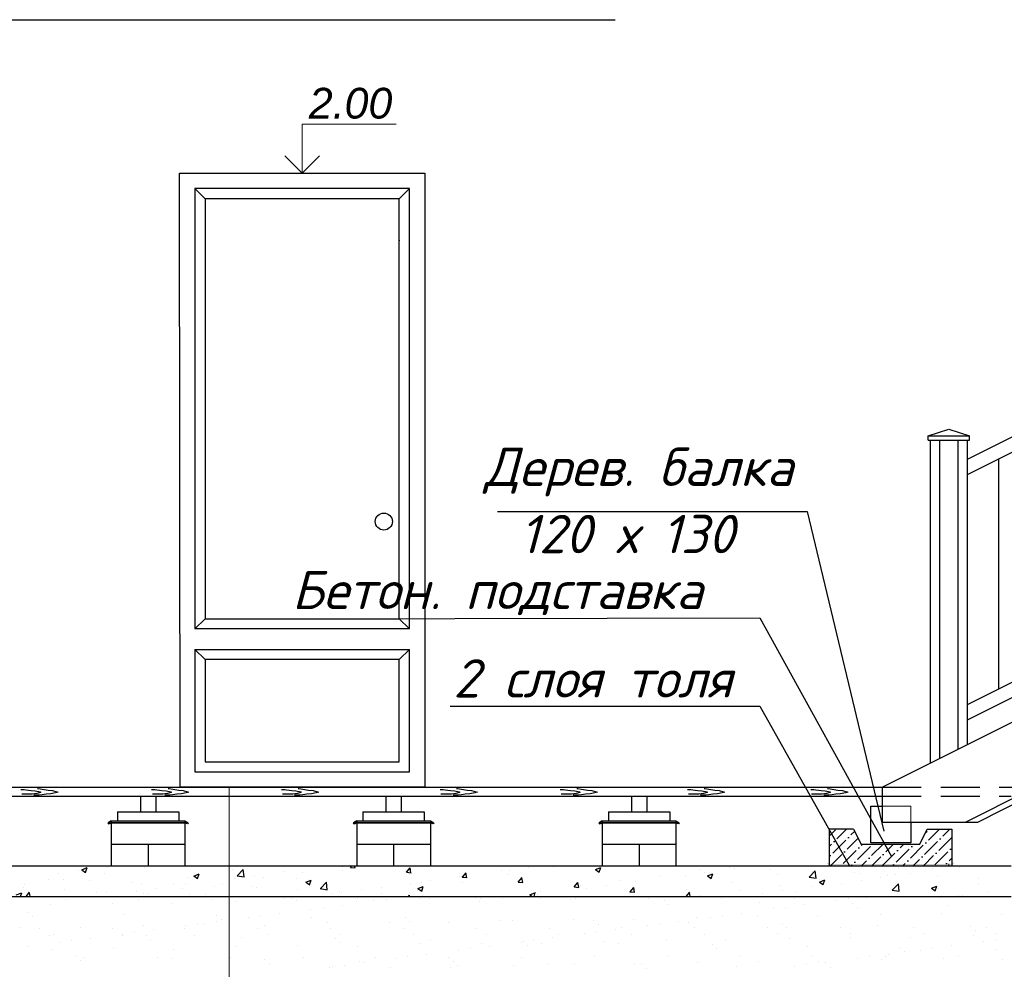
# Model space of a CAD drawing. Header units: millimetres. Extents: x 84778 to 227326, y -44398 to 146312.
# Tile 42 of 67: x 190610 to 197027, y -8789 to -2601. Entities that reach past the tile are written whole.
import ezdxf

# ---------------------------------------------------------------- set-up
doc = ezdxf.new("R2010")
doc.units = ezdxf.units.MM
doc.header["$LTSCALE"] = 10
doc.linetypes.add('ACAD_ISO03W100', pattern=[30, 12, -18])
doc.linetypes.add('DASHED', pattern=[19.05, 12.7, -6.35])
for name, color, linetype, lineweight in [('Основная', 7, 'Continuous', 30), ('основной', 7, 'Continuous', 30), ('пунктирная', 7, 'ACAD_ISO03W100', 20), ('Тонкая', 7, 'Continuous', 25)]:
    doc.layers.add(name, color=color, linetype=linetype, lineweight=lineweight)
for name, color, linetype in [('Пунктир', 7, 'DASHED'), ('Размерная', 7, 'Continuous'), ('Текст', 7, 'Continuous'), ('Штриховка', 7, 'DASHED')]:
    doc.layers.add(name, color=color, linetype=linetype)
doc.styles.add('Isocpeur', font='isocpeui.ttf')
doc.styles.add('STIL 888', font='ARIALI.TTF')

msp = doc.modelspace()

# ---------------------------------------------------------------- hatches: boundary and pattern name
at = {"layer": 'Тонкая', "ltscale": 50}
h = msp.add_hatch(color=256, dxfattribs=at)
h.paths.add_polyline_path([(191207.1, -7822.1), (191207.1, -7834.1), (191687.1, -7834.1), (191703.9, -7842.1), (191708.4, -7834.4), (191687.1, -7822.1)])
h.paths.add_polyline_path([(191207.1, -7834.1), (191207.1, -7822.1), (191185.9, -7834.4), (191190.4, -7842.1)])
h = msp.add_hatch(color=256, dxfattribs=at)
h.paths.add_polyline_path([(192807.1, -7822.1), (192807.1, -7834.1), (193287.1, -7834.1), (193303.9, -7842.1), (193308.4, -7834.4), (193287.1, -7822.1)])
h.paths.add_polyline_path([(192807.1, -7834.1), (192807.1, -7822.1), (192785.9, -7834.4), (192790.4, -7842.1)])
h = msp.add_hatch(color=256, dxfattribs=at)
h.paths.add_polyline_path([(194407.1, -7822.1), (194407.1, -7834.1), (194887.1, -7834.1), (194903.9, -7842.1), (194908.4, -7834.4), (194887.1, -7822.1)])
h.paths.add_polyline_path([(194407.1, -7834.1), (194407.1, -7822.1), (194385.9, -7834.4), (194390.4, -7842.1)])
at = {"layer": 'Тонкая', "ltscale": 1000}
h = msp.add_hatch(dxfattribs=at)
h.set_pattern_fill('ANSI36', color=256, scale=15, style=0)
h.paths.add_polyline_path([(196684.7, -7875.7), (196684.7, -8114.1), (195885.1, -8114.1), (195885.1, -7875.7), (196045.1, -7875.7), (196095.1, -7974.1), (196477.4, -7974.1), (196524.1, -7875.7)])
at = {"layer": 'Тонкая', "ltscale": 50}
h = msp.add_hatch(color=256, dxfattribs=at)
h.paths.add_polyline_path([(196684.7, -8102.7), (196524.1, -8102.7), (195885.1, -8102.6), (195874.5, -8093.4), (195870, -8098.5), (195885.1, -8114.1), (196684.7, -8114.1)])
h.paths.add_polyline_path([(196699.7, -8098.6), (196695.3, -8093.4), (196684.7, -8102.6), (196684.7, -8114.1)])

# ---------------------------------------------------------------- linework, layer by layer
for p, q in [((191656.2, -7603.4), (191651.4, -3601.4)), ((191651.4, -3601.4), (193249.8, -3601.4)), ((193249.8, -3601.4), (193249.8, -7603.4)), ((191751.3, -3701.3), (191751.3, -6571.1)), ((193149.9, -3701.3), (191751.3, -3701.3)), ((191751.3, -3701.3), (191817.9, -3767.9)), ((193083.3, -3767.9), (193149.9, -3701.3)), ((193149.9, -6571.1), (193149.9, -3701.3)), ((191817.9, -3767.9), (191817.9, -6504.5)), ((193083.3, -3767.9), (191817.9, -3767.9)), ((193083.3, -6504.5), (193083.3, -3767.9)), ((191817.9, -6504.5), (191751.3, -6571.1)), ((191817.9, -6504.5), (193083.3, -6504.5)), ((193083.3, -6504.5), (193082.8, -6503.6)), ((193149.9, -6571.1), (193083.3, -6504.5)), ((193149.9, -6571.1), (191751.3, -6571.1)), ((191751.3, -6704.3), (193149.9, -6704.3)), ((191751.3, -6704.3), (191817.9, -6770.9)), ((191751.3, -6704.3), (191751.3, -7503.5)), ((193083.3, -6770.9), (193149.9, -6704.3)), ((193149.9, -7503.5), (193149.9, -6704.3)), ((193083.3, -6770.9), (191817.9, -6770.9)), ((191817.9, -6770.9), (191817.9, -7436.9)), ((193083.3, -7436.9), (193083.3, -6770.9)), ((191817.9, -7436.9), (193083.3, -7436.9)), ((191751.3, -7503.5), (193149.9, -7503.5)), ((193249.8, -7603.4), (191656.2, -7603.4))]:
    msp.add_line(p, q)
msp.add_circle((192983.4, -5871.8), 55.5)
msp.add_point((193083.3, -4040.3))
at = {"layer": 'Основная', "ltscale": 50}
for p, q in [((189451.6, -7601.4), (196231.6, -7601.4)), ((189451.6, -8113.8), (197071.6, -8114.7)), ((189451.6, -8313.8), (197071.6, -8314.7))]:
    msp.add_line(p, q, dxfattribs=at)
at = {"layer": 'основной', "ltscale": 50}
msp.add_line((189451.6, -7661.4), (196231.6, -7661.4), dxfattribs=at)
at = {"layer": 'Пунктир', "linetype": 'DASHED', "ltscale": 2}
for p, q in [((196231.6, -7601.4), (197307.9, -7601.4)), ((196231.6, -7661.4), (197071.6, -7661.4))]:
    msp.add_line(p, q, dxfattribs=at)
at = {"layer": 'пунктирная', "ltscale": 100}
for p, q in [((196231.6, -7725.6), (196417.4, -7725.6)), ((196417.4, -7725.6), (196417.4, -7831.6))]:
    msp.add_line(p, q, dxfattribs=at)
at = {"layer": 'Размерная', "linetype": 'Continuous', "lineweight": 20}
for p, q in [((192450.6, -3281.4), (193064.5, -3281.4)), ((192450.6, -3601.4), (192450.6, -3281.4)), ((192337.4, -3488.3), (192450.6, -3601.4)), ((192563.7, -3488.3), (192450.6, -3601.4))]:
    msp.add_line(p, q, dxfattribs=at)
at = {"layer": 'Текст', "lineweight": 20}
msp.add_line((191975.9, -7603.4), (191975.9, -12653), dxfattribs=at)
at = {"layer": 'Тонкая', "ltscale": 50}
for p, q in [((189451.6, -2601.4), (194491.6, -2601.4)), ((196786.3, -5464.4), (201983.5, -2865.8)), ((196786.3, -5564.4), (201983.5, -2965.8)), ((196786.3, -7064.4), (201983.5, -4465.8)), ((196786.3, -7164.4), (201983.5, -4565.8)), ((196231.6, -7601.4), (201831.6, -4801.4)), ((201911.6, -5235.4), (196773.1, -7831.6)), ((201911.6, -5275.4), (196852.3, -7831.6)), ((196231.6, -7601.4), (196231.6, -7831.6)), ((191397.1, -7662.1), (191397.1, -7762.1)), ((191497.1, -7662.1), (191497.1, -7762.1)), ((192997.1, -7662.1), (192997.1, -7762.1)), ((193097.1, -7662.1), (193097.1, -7762.1)), ((194597.1, -7662.1), (194597.1, -7762.1)), ((194697.1, -7662.1), (194697.1, -7762.1)), ((191247.1, -7762.1), (191647.1, -7762.1)), ((191247.1, -7762.1), (191247.1, -7822.1)), ((191647.1, -7762.1), (191647.1, -7822.1)), ((192847.1, -7762.1), (192847.1, -7822.1)), ((192847.1, -7762.1), (193247.1, -7762.1)), ((193247.1, -7762.1), (193247.1, -7822.1)), ((194447.1, -7762.1), (194847.1, -7762.1)), ((194447.1, -7762.1), (194447.1, -7822.1)), ((194847.1, -7762.1), (194847.1, -7822.1)), ((196158.1, -7965.1), (196158.1, -7725.6)), ((196158.1, -7725.6), (196231.6, -7725.6)), ((191185.9, -7834.4), (191207.1, -7822.1)), ((191207.1, -7822.1), (191185.9, -7834.4)), ((191207.1, -7822.1), (191207.1, -8114.1)), ((191207.1, -7822.1), (191687.1, -7822.1)), ((191207.1, -7822.1), (191687.1, -7822.1)), ((191687.1, -7822.1), (191687.1, -8114.1)), ((191687.1, -7822.1), (191708.4, -7834.4)), ((191687.1, -7822.1), (191708.4, -7834.4)), ((192807.1, -7822.1), (192785.9, -7834.4)), ((192785.9, -7834.4), (192807.1, -7822.1)), ((192807.1, -7822.1), (192807.1, -8114.1)), ((192807.1, -7822.1), (193287.1, -7822.1)), ((192807.1, -7822.1), (193287.1, -7822.1)), ((193287.1, -7822.1), (193287.1, -8114.1)), ((193287.1, -7822.1), (193308.4, -7834.4)), ((193287.1, -7822.1), (193308.4, -7834.4)), ((194385.9, -7834.4), (194407.1, -7822.1)), ((194407.1, -7822.1), (194385.9, -7834.4)), ((194407.1, -7822.1), (194407.1, -8114.1)), ((194407.1, -7822.1), (194887.1, -7822.1)), ((194407.1, -7822.1), (194887.1, -7822.1)), ((194887.1, -7822.1), (194887.1, -8114.1)), ((194887.1, -7822.1), (194908.4, -7834.4)), ((194887.1, -7822.1), (194908.4, -7834.4)), ((191190.4, -7842.1), (191185.9, -7834.4)), ((191185.9, -7834.4), (191190.4, -7842.1)), ((191207.1, -7834.1), (191190.4, -7842.1)), ((191190.4, -7842.1), (191207.1, -7834.1)), ((191207.1, -7834.1), (191687.1, -7834.1)), ((191687.1, -7834.1), (191207.1, -7834.1)), ((191703.9, -7842.1), (191687.1, -7834.1)), ((191703.9, -7842.1), (191687.1, -7834.1)), ((191708.4, -7834.4), (191703.9, -7842.1)), ((191708.4, -7834.4), (191703.9, -7842.1)), ((192785.9, -7834.4), (192790.4, -7842.1)), ((192790.4, -7842.1), (192785.9, -7834.4)), ((192790.4, -7842.1), (192807.1, -7834.1)), ((192807.1, -7834.1), (192790.4, -7842.1)), ((193287.1, -7834.1), (192807.1, -7834.1)), ((192807.1, -7834.1), (193287.1, -7834.1)), ((193303.9, -7842.1), (193287.1, -7834.1)), ((193303.9, -7842.1), (193287.1, -7834.1)), ((193308.4, -7834.4), (193303.9, -7842.1)), ((193308.4, -7834.4), (193303.9, -7842.1)), ((194390.4, -7842.1), (194385.9, -7834.4)), ((194385.9, -7834.4), (194390.4, -7842.1)), ((194407.1, -7834.1), (194390.4, -7842.1)), ((194390.4, -7842.1), (194407.1, -7834.1)), ((194407.1, -7834.1), (194887.1, -7834.1)), ((194887.1, -7834.1), (194407.1, -7834.1)), ((194903.9, -7842.1), (194887.1, -7834.1)), ((194903.9, -7842.1), (194887.1, -7834.1)), ((194908.4, -7834.4), (194903.9, -7842.1)), ((194908.4, -7834.4), (194903.9, -7842.1)), ((196045.1, -7875.7), (195885.1, -7875.7)), ((195885.1, -7875.7), (195885.1, -8114.1)), ((196045.1, -7875.7), (196095.1, -7974.1)), ((196851.6, -7831.6), (196231.6, -7831.6)), ((196417.4, -7831.6), (196417.4, -7965.1)), ((196477.4, -7974.1), (196524.1, -7875.7)), ((196524.1, -7875.7), (196684.7, -7875.7)), ((196684.7, -7875.7), (196684.7, -8114.1)), ((191207.1, -7974.1), (191687.1, -7974.1)), ((191447.1, -7974.1), (191447.1, -8114.1)), ((192807.1, -7974.1), (193287.1, -7974.1)), ((193047.1, -7974.1), (193047.1, -8114.1)), ((194407.1, -7974.1), (194887.1, -7974.1)), ((194647.1, -7974.1), (194647.1, -8114.1)), ((196095.1, -7974.1), (196477.4, -7974.1)), ((196417.4, -7965.1), (196158.1, -7965.1))]:
    msp.add_line(p, q, dxfattribs=at)
at = {"layer": 'Тонкая', "lineweight": -2}
for p, q in [((196531.3, -5313.4), (196666.3, -5269.4)), ((196531.3, -5313.4), (196801.3, -5313.4)), ((196531.3, -5341.4), (196531.3, -5313.4)), ((196666.3, -5269.4), (196801.3, -5313.4)), ((196801.3, -5341.4), (196801.3, -5313.4)), ((196531.3, -5341.4), (196801.3, -5341.4)), ((196546.3, -7444), (196546.3, -5341.4)), ((196606.3, -7414), (196606.3, -5341.4)), ((196726.3, -7354), (196726.3, -5341.4)), ((196786.3, -7324), (196786.3, -5341.4)), ((196992.5, -6961.3), (196992.5, -5461.3))]:
    msp.add_line(p, q, dxfattribs=at)
at = {"layer": 'Тонкая'}
for p, q in [((193725.1, -5805), (195742.4, -5805)), ((192450.6, -6504.5), (195433, -6498.2)), ((193415.6, -7074.6), (195433, -7074.6))]:
    msp.add_line(p, q, dxfattribs=at)
at = {"layer": 'Тонкая', "linetype": 'DASHED', "ltscale": 1000}
for p, q in [((190992.5, -8148.6), (190992.5, -8148.6)), ((191014.7, -8140.4), (191040, -8157.4)), ((191015, -8140.6), (191050.6, -8126.9)), ((191039.9, -8157.4), (191050.2, -8126.7)), ((191184.9, -8123.2), (191184.9, -8123.2)), ((191420.9, -8128.6), (191420.9, -8128.6)), ((191997.5, -8137.7), (191997.5, -8137.7)), ((192027.4, -8179.3), (192067, -8138.1)), ((192072.6, -8186.2), (192067, -8138)), ((192711.8, -8147.5), (192711.8, -8147.5)), ((192716.4, -8120.7), (192716.4, -8120.7)), ((192765.9, -8125.1), (192796.3, -8127.8)), ((192766.4, -8125.2), (192775.7, -8114.2)), ((192795.8, -8128.8), (192793.1, -8114.2)), ((193130.8, -8157.1), (193155.3, -8127.9)), ((193160.1, -8160.6), (193154.3, -8128.8)), ((193655, -8114.3), (193657, -8115.7)), ((193656.9, -8115.6), (193657.4, -8114.3)), ((193752.3, -8147.6), (193752.3, -8147.6)), ((193800, -8144.5), (193800, -8144.5)), ((193927.2, -8127.7), (193927.2, -8127.7)), ((194008.9, -8115.1), (194008.9, -8115.1)), ((194090.8, -8121.9), (194090.8, -8121.9)), ((194361.8, -8139.3), (194387.1, -8156.3)), ((194362.1, -8139.5), (194397.7, -8125.8)), ((194387, -8156.3), (194397.3, -8125.6)), ((195047.9, -8139.8), (195047.9, -8139.8)), ((195234.2, -8125.8), (195234.2, -8125.8)), ((195266.7, -8134.2), (195266.7, -8134.2)), ((195505.4, -8137.2), (195505.4, -8137.2)), ((195755.2, -8189), (195794.7, -8147.7)), ((195776.5, -8148.7), (195776.5, -8148.7)), ((195800.3, -8195.9), (195794.7, -8147.7)), ((195847.4, -8119.9), (195847.4, -8119.9)), ((196340.4, -8134.2), (196340.4, -8134.2)), ((196561.6, -8129.7), (196561.6, -8129.7)), ((196734.7, -8123.7), (196734.7, -8123.7)), ((190796.4, -8202.1), (190796.4, -8202.1)), ((190865.3, -8165.3), (190865.3, -8165.3)), ((190896.2, -8202.4), (190896.2, -8202.4)), ((191067.5, -8213.5), (191067.5, -8213.5)), ((191160, -8164.3), (191160, -8164.3)), ((191701.3, -8188.5), (191701.3, -8188.5)), ((191744.8, -8181.1), (191770, -8198.1)), ((191745.1, -8181.3), (191780.7, -8167.6)), ((191770, -8198.1), (191780.3, -8167.4)), ((192012.5, -8197.1), (192012.5, -8197.1)), ((192027.4, -8179.5), (192072.5, -8186.5)), ((192139.6, -8180.3), (192139.6, -8180.3)), ((192196, -8191.3), (192196, -8191.3)), ((192332, -8155), (192332, -8155)), ((192415.5, -8198.4), (192415.5, -8198.4)), ((192452.6, -8158.8), (192452.6, -8158.8)), ((192475.2, -8222), (192510.7, -8208.3)), ((192500, -8238.7), (192510.3, -8208)), ((193130.3, -8157), (193160.6, -8159.7)), ((193286.8, -8212), (193286.8, -8212)), ((193479.2, -8186.7), (193479.2, -8186.7)), ((193491.5, -8183.4), (193491.5, -8183.4)), ((193494.6, -8188.9), (193525, -8191.5)), ((193495.2, -8189), (193519.7, -8159.8)), ((193524.5, -8192.5), (193518.6, -8160.7)), ((193794.5, -8172.7), (193794.5, -8172.7)), ((193859.6, -8220.8), (193884, -8191.7)), ((193888.9, -8224.4), (193883, -8192.6)), ((194527.4, -8210.4), (194527.4, -8210.4)), ((194784, -8177.9), (194784, -8177.9)), ((194947.2, -8176.2), (194947.2, -8176.2)), ((195074.3, -8159.5), (195074.3, -8159.5)), ((195091.9, -8180), (195117.1, -8197)), ((195092.2, -8180.2), (195127.8, -8166.5)), ((195117.1, -8196.9), (195127.4, -8166.2)), ((195551.1, -8170.7), (195551.1, -8170.7)), ((195755.1, -8189.2), (195800.3, -8196.2)), ((195822.3, -8220.8), (195857.8, -8207.2)), ((195822.9, -8202.5), (195822.9, -8202.5)), ((195847.1, -8237.6), (195857.4, -8206.9)), ((196047.7, -8160.2), (196047.7, -8160.2)), ((196083.8, -8166.7), (196083.8, -8166.7)), ((196094.3, -8208), (196094.3, -8208)), ((196221.5, -8191.2), (196221.5, -8191.2)), ((196265.4, -8180.6), (196265.4, -8180.6)), ((196318.9, -8171.6), (196318.9, -8171.6)), ((196413.9, -8165.9), (196413.9, -8165.9)), ((196590.1, -8183.1), (196590.1, -8183.1)), ((196861.3, -8194.5), (196861.3, -8194.5)), ((190632.3, -8258.8), (190632.3, -8258.8)), ((190639.6, -8234.9), (190639.6, -8234.9)), ((190903.5, -8270.3), (190903.5, -8270.3)), ((191338.7, -8225), (191338.7, -8225)), ((191405, -8239.4), (191405, -8239.4)), ((191499.2, -8264.6), (191499.2, -8264.6)), ((191609.9, -8236.4), (191609.9, -8236.4)), ((191671.3, -8265.2), (191671.3, -8265.2)), ((191691.6, -8239.3), (191691.6, -8239.3)), ((191881.1, -8247.9), (191881.1, -8247.9)), ((191935.1, -8227.1), (191935.1, -8227.1)), ((192119.2, -8249.2), (192119.2, -8249.2)), ((192152.3, -8259.3), (192152.3, -8259.3)), ((192423.4, -8270.8), (192423.4, -8270.8)), ((192474.8, -8221.8), (192500.1, -8238.8)), ((192569.5, -8263.6), (192614.7, -8270.6)), ((192569.6, -8263.4), (192609.1, -8222.2)), ((192614.7, -8270.3), (192609.1, -8222.1)), ((192838.8, -8271), (192838.8, -8271)), ((192971.1, -8254), (192971.1, -8254)), ((193159.6, -8228.8), (193159.6, -8228.8)), ((193202, -8274.5), (193202, -8274.5)), ((193204.9, -8262.5), (193230.2, -8279.5)), ((193205.2, -8262.6), (193240.8, -8249)), ((193227.6, -8221.5), (193227.6, -8221.5)), ((193230.1, -8279.4), (193240.4, -8248.7)), ((193498.3, -8223.6), (193498.3, -8223.6)), ((193859, -8220.8), (193889.4, -8223.4)), ((194223.4, -8252.6), (194253.7, -8255.3)), ((194223.9, -8252.7), (194248.4, -8223.5)), ((194253.2, -8256.3), (194247.4, -8224.4)), ((194266.6, -8246.1), (194266.6, -8246.1)), ((194306.8, -8260.5), (194306.8, -8260.5)), ((194433.9, -8243.8), (194433.9, -8243.8)), ((194588.3, -8284.6), (194612.8, -8255.4)), ((194617.6, -8288.2), (194611.7, -8256.3)), ((194626.3, -8218.5), (194626.3, -8218.5)), ((194958.6, -8272.4), (194958.6, -8272.4)), ((195254.9, -8221.6), (195254.9, -8221.6)), ((195302.5, -8273.1), (195302.5, -8273.1)), ((195559.1, -8240.6), (195559.1, -8240.6)), ((195581.1, -8275.5), (195581.1, -8275.5)), ((195773.5, -8250.2), (195773.5, -8250.2)), ((195821.9, -8220.7), (195847.2, -8237.7)), ((195969.1, -8231.4), (195969.1, -8231.4)), ((196297.3, -8273.1), (196336.9, -8231.8)), ((196297.3, -8273.2), (196342.5, -8280.2)), ((196342.5, -8280), (196336.9, -8231.7)), ((196552, -8261.3), (196577.2, -8278.4)), ((196552.3, -8261.5), (196587.9, -8247.9)), ((196577.2, -8278.3), (196587.5, -8247.6)), ((196598, -8265.2), (196598, -8265.2)), ((196858.9, -8229.5), (196858.9, -8229.5)), ((190588.2, -8304.4), (190623.8, -8290.8)), ((190615.5, -8313.9), (190623.4, -8290.5)), ((190652.5, -8314), (190675.2, -8286.9)), ((190679, -8314), (190674.2, -8287.7)), ((191108.7, -8290.3), (191108.7, -8290.3)), ((191174.6, -8281.7), (191174.6, -8281.7)), ((191372.1, -8281.4), (191372.1, -8281.4)), ((191414.7, -8297.7), (191414.7, -8297.7)), ((191445.8, -8293.2), (191445.8, -8293.2)), ((191717, -8304.7), (191717, -8304.7)), ((191823, -8300.1), (191823, -8300.1)), ((192519.2, -8313.1), (192519.2, -8313.1)), ((192646.4, -8296.4), (192646.4, -8296.4)), ((192694.6, -8282.3), (192694.6, -8282.3)), ((192710.2, -8289.8), (192710.2, -8289.8)), ((192965.8, -8293.7), (192965.8, -8293.7)), ((193143.6, -8314.2), (193151.3, -8306.3)), ((193152.2, -8314.2), (193151.3, -8306.2)), ((193237, -8305.2), (193237, -8305.2)), ((193935, -8303.1), (193951.6, -8314.3)), ((193935.3, -8303.3), (193970.9, -8289.7)), ((193962.1, -8314.3), (193970.5, -8289.4)), ((193985.9, -8302.8), (193985.9, -8302.8)), ((194002.7, -8284.2), (194002.7, -8284.2)), ((194587.7, -8284.5), (194618.1, -8287.2)), ((194954.4, -8314.5), (194977.2, -8287.3)), ((194980.9, -8314.5), (194976.1, -8288.2)), ((195041.7, -8308.9), (195041.7, -8308.9)), ((195453.9, -8292.3), (195453.9, -8292.3)), ((195672.9, -8282.3), (195672.9, -8282.3)), ((196334.2, -8303.3), (196334.2, -8303.3)), ((196728.2, -8307.3), (196728.2, -8307.3)), ((196755.6, -8307.5), (196755.6, -8307.5)), ((196920.6, -8281.9), (196920.6, -8281.9))]:
    msp.add_line(p, q, dxfattribs=at)
at = {"layer": 'Тонкая', "color": 7, "lineweight": 0, "ltscale": 50}
msp.add_line((196665.3, -8102.7), (196665.3, -8114.1), dxfattribs=at)
at = {"layer": 'Тонкая', "linetype": 'Continuous', "ltscale": 1000}
for p, q in [((190910.8, -8333.2), (190910.8, -8333.2)), ((191385.4, -8332.3), (191385.4, -8332.3)), ((191860, -8331.5), (191860, -8331.5)), ((192334.6, -8330.6), (192334.6, -8330.6)), ((192381.5, -8328.2), (192381.5, -8328.2)), ((192809.2, -8329.7), (192809.2, -8329.7)), ((192972.2, -8315.9), (192972.2, -8315.9)), ((192997.9, -8332.9), (192997.9, -8332.9)), ((193121.8, -8316.6), (193121.8, -8316.6)), ((193214, -8330.6), (193214, -8330.6)), ((193283.8, -8328.9), (193283.8, -8328.9)), ((193582, -8321.2), (193582, -8321.2)), ((193612.9, -8325.5), (193612.9, -8325.5)), ((193758.4, -8328), (193758.4, -8328)), ((194002.8, -8327.4), (194002.8, -8327.4)), ((194200.8, -8334.7), (194200.8, -8334.7)), ((194233, -8327.2), (194233, -8327.2)), ((194707.6, -8326.3), (194707.6, -8326.3)), ((194810.6, -8339.9), (194810.6, -8339.9)), ((195182.2, -8325.4), (195182.2, -8325.4)), ((195656.8, -8324.6), (195656.8, -8324.6)), ((195930.7, -8341.4), (195930.7, -8341.4)), ((196010, -8331), (196010, -8331)), ((196131.4, -8323.7), (196131.4, -8323.7)), ((196133.9, -8314.7), (196133.9, -8314.7)), ((196606, -8322.8), (196606, -8322.8)), ((190813.2, -8366.7), (190813.2, -8366.7)), ((191212.2, -8361.6), (191212.2, -8361.6)), ((191602, -8363.5), (191602, -8363.5)), ((192013.6, -8348.6), (192013.6, -8348.6)), ((192412.5, -8343.5), (192412.5, -8343.5)), ((192508.4, -8397.4), (192508.4, -8397.4)), ((192587.7, -8386.9), (192587.7, -8386.9)), ((192711.6, -8370.6), (192711.6, -8370.6)), ((192802.4, -8345.4), (192802.4, -8345.4)), ((192918.6, -8343.4), (192918.6, -8343.4)), ((193610.1, -8346.9), (193610.1, -8346.9)), ((194838.7, -8365.6), (194838.7, -8365.6)), ((195429.5, -8353.4), (195429.5, -8353.4)), ((195520.5, -8395.4), (195520.5, -8395.4)), ((195599.8, -8385), (195599.8, -8385)), ((195723.7, -8368.7), (195723.7, -8368.7)), ((196039.3, -8358.6), (196039.3, -8358.6)), ((196067.4, -8384.4), (196067.4, -8384.4)), ((196658.1, -8372.1), (196658.1, -8372.1)), ((190666.6, -8417.5), (190666.6, -8417.5)), ((190694.7, -8443.3), (190694.7, -8443.3)), ((191285.4, -8431), (191285.4, -8431)), ((191895.2, -8436.2), (191895.2, -8436.2)), ((191923.3, -8462), (191923.3, -8462)), ((192098.2, -8451.4), (192098.2, -8451.4)), ((192177.5, -8440.9), (192177.5, -8440.9)), ((192301.4, -8424.6), (192301.4, -8424.6)), ((192514.1, -8449.7), (192514.1, -8449.7)), ((193123.9, -8454.9), (193123.9, -8454.9)), ((193742.7, -8468.4), (193742.7, -8468.4)), ((193819, -8468.4), (193819, -8468.4)), ((194217.9, -8463.3), (194217.9, -8463.3)), ((194607.8, -8465.2), (194607.8, -8465.2)), ((195019.4, -8450.3), (195019.4, -8450.3)), ((195110.2, -8449.4), (195110.2, -8449.4)), ((195189.6, -8439), (195189.6, -8439)), ((195313.5, -8422.7), (195313.5, -8422.7)), ((195418.3, -8445.2), (195418.3, -8445.2)), ((195808.2, -8447.1), (195808.2, -8447.1)), ((196219.8, -8432.3), (196219.8, -8432.3)), ((196618.7, -8427.2), (196618.7, -8427.2)), ((197008.6, -8429.1), (197008.6, -8429.1)), ((190616.8, -8517.4), (190616.8, -8517.4)), ((190738.3, -8526.5), (190738.3, -8526.5)), ((191006.6, -8519.3), (191006.6, -8519.3)), ((191212.9, -8525.6), (191212.9, -8525.6)), ((191418.2, -8504.5), (191418.2, -8504.5)), ((191480.9, -8532.6), (191480.9, -8532.6)), ((191687.5, -8524.8), (191687.5, -8524.8)), ((191687.9, -8505.4), (191687.9, -8505.4)), ((191767.3, -8495), (191767.3, -8495)), ((191817.1, -8499.4), (191817.1, -8499.4)), ((191891.1, -8478.6), (191891.1, -8478.6)), ((192162.1, -8523.9), (192162.1, -8523.9)), ((192207, -8501.3), (192207, -8501.3)), ((192618.6, -8486.4), (192618.6, -8486.4)), ((192636.7, -8523), (192636.7, -8523)), ((193017.5, -8481.3), (193017.5, -8481.3)), ((193111.3, -8522.2), (193111.3, -8522.2)), ((193152, -8480.7), (193152, -8480.7)), ((193407.4, -8483.2), (193407.4, -8483.2)), ((193585.9, -8521.3), (193585.9, -8521.3)), ((194060.5, -8520.5), (194060.5, -8520.5)), ((194352.5, -8473.7), (194352.5, -8473.7)), ((194380.6, -8499.4), (194380.6, -8499.4)), ((194493, -8530.7), (194493, -8530.7)), ((194535.1, -8519.6), (194535.1, -8519.6)), ((194700, -8503.4), (194700, -8503.4)), ((194779.3, -8493), (194779.3, -8493)), ((194903.2, -8476.7), (194903.2, -8476.7)), ((194971.3, -8487.1), (194971.3, -8487.1)), ((195009.7, -8518.7), (195009.7, -8518.7)), ((195484.2, -8517.9), (195484.2, -8517.9)), ((195581.1, -8492.4), (195581.1, -8492.4)), ((195609.2, -8518.1), (195609.2, -8518.1)), ((195958.8, -8517), (195958.8, -8517)), ((196200, -8505.8), (196200, -8505.8)), ((196433.4, -8516.1), (196433.4, -8516.1)), ((196809.8, -8511.1), (196809.8, -8511.1)), ((196908, -8515.3), (196908, -8515.3)), ((190802.6, -8567.4), (190802.6, -8567.4)), ((190827.3, -8564.8), (190827.3, -8564.8)), ((191070.7, -8586.7), (191070.7, -8586.7)), ((191277.2, -8566.6), (191277.2, -8566.6)), ((191277.7, -8559.4), (191277.7, -8559.4)), ((191357, -8549), (191357, -8549)), ((191437.1, -8570), (191437.1, -8570)), ((191465.2, -8595.7), (191465.2, -8595.7)), ((191751.8, -8565.7), (191751.8, -8565.7)), ((192055.9, -8583.5), (192055.9, -8583.5)), ((192226.3, -8564.8), (192226.3, -8564.8)), ((192665.7, -8588.7), (192665.7, -8588.7)), ((192700.9, -8564), (192700.9, -8564)), ((193175.5, -8563.1), (193175.5, -8563.1)), ((193650.1, -8562.3), (193650.1, -8562.3)), ((194082.8, -8584.7), (194082.8, -8584.7)), ((194124.7, -8561.4), (194124.7, -8561.4)), ((194289.8, -8557.4), (194289.8, -8557.4)), ((194369.1, -8547), (194369.1, -8547)), ((194599.3, -8560.5), (194599.3, -8560.5)), ((195073.9, -8559.7), (195073.9, -8559.7)), ((195548.5, -8558.8), (195548.5, -8558.8)), ((195624.4, -8588.1), (195624.4, -8588.1)), ((196023.1, -8557.9), (196023.1, -8557.9)), ((196023.3, -8583), (196023.3, -8583)), ((196413.2, -8584.9), (196413.2, -8584.9)), ((196497.7, -8557.1), (196497.7, -8557.1)), ((196824.8, -8570.1), (196824.8, -8570.1)), ((196837.9, -8536.8), (196837.9, -8536.8)), ((196972.3, -8556.2), (196972.3, -8556.2)), ((190660.5, -8640.7), (190660.5, -8640.7)), ((190822.8, -8660.3), (190822.8, -8660.3)), ((190867.5, -8613.4), (190867.5, -8613.4)), ((190946.8, -8603), (190946.8, -8603)), ((191221.8, -8655.2), (191221.8, -8655.2)), ((191611.6, -8657.1), (191611.6, -8657.1)), ((192023.2, -8642.3), (192023.2, -8642.3)), ((192422.1, -8637.2), (192422.1, -8637.2)), ((192693.8, -8614.4), (192693.8, -8614.4)), ((192812, -8639.1), (192812, -8639.1)), ((193223.6, -8624.2), (193223.6, -8624.2)), ((193284.6, -8602.2), (193284.6, -8602.2)), ((193548.7, -8655), (193548.7, -8655)), ((193622.5, -8619.1), (193622.5, -8619.1)), ((193672.6, -8638.7), (193672.6, -8638.7)), ((193879.6, -8611.4), (193879.6, -8611.4)), ((193894.4, -8607.4), (193894.4, -8607.4)), ((193922.5, -8633.2), (193922.5, -8633.2)), ((193958.9, -8601), (193958.9, -8601)), ((194012.4, -8621), (194012.4, -8621)), ((194424, -8606.2), (194424, -8606.2)), ((194513.2, -8620.9), (194513.2, -8620.9)), ((194822.9, -8601.1), (194822.9, -8601.1)), ((195123, -8626.1), (195123, -8626.1)), ((195151.1, -8651.9), (195151.1, -8651.9)), ((195212.8, -8603), (195212.8, -8603)), ((195741.8, -8639.6), (195741.8, -8639.6)), ((196351.6, -8644.8), (196351.6, -8644.8)), ((196560.8, -8653), (196560.8, -8653)), ((196684.7, -8636.7), (196684.7, -8636.7)), ((196891.7, -8609.5), (196891.7, -8609.5)), ((196970.5, -8658.3), (196970.5, -8658.3)), ((196971, -8599), (196971, -8599)), ((190979, -8703.7), (190979, -8703.7)), ((191033.9, -8714.8), (191033.9, -8714.8)), ((191508.5, -8714), (191508.5, -8714)), ((191597.8, -8717.2), (191597.8, -8717.2)), ((191983.1, -8713.1), (191983.1, -8713.1)), ((192207.6, -8722.5), (192207.6, -8722.5)), ((192457.7, -8712.2), (192457.7, -8712.2)), ((192932.3, -8711.4), (192932.3, -8711.4)), ((193059.1, -8719.5), (193059.1, -8719.5)), ((193138.4, -8709), (193138.4, -8709)), ((193262.3, -8692.7), (193262.3, -8692.7)), ((193406.9, -8710.5), (193406.9, -8710.5)), ((193469.3, -8665.5), (193469.3, -8665.5)), ((193881.5, -8709.6), (193881.5, -8709.6)), ((194356.1, -8708.8), (194356.1, -8708.8)), ((194830.7, -8707.9), (194830.7, -8707.9)), ((195305.3, -8707.1), (195305.3, -8707.1)), ((195779.9, -8706.2), (195779.9, -8706.2)), ((196071.2, -8717.5), (196071.2, -8717.5)), ((196150.5, -8707.1), (196150.5, -8707.1)), ((196229.4, -8725.9), (196229.4, -8725.9)), ((196254.5, -8705.3), (196254.5, -8705.3)), ((196274.4, -8690.7), (196274.4, -8690.7)), ((196379.7, -8670.6), (196379.7, -8670.6)), ((196481.4, -8663.5), (196481.4, -8663.5)), ((196628.3, -8720.8), (196628.3, -8720.8)), ((196729.1, -8704.5), (196729.1, -8704.5)), ((197018.2, -8722.7), (197018.2, -8722.7)), ((191007.1, -8729.5), (191007.1, -8729.5)), ((192235.7, -8748.2), (192235.7, -8748.2)), ((192628.2, -8780.1), (192628.2, -8780.1)), ((192648.9, -8773.5), (192648.9, -8773.5)), ((192728.2, -8763), (192728.2, -8763)), ((192826.4, -8735.9), (192826.4, -8735.9)), ((192852.1, -8746.7), (192852.1, -8746.7)), ((193027.1, -8775), (193027.1, -8775)), ((193417, -8776.9), (193417, -8776.9)), ((193436.2, -8741.2), (193436.2, -8741.2)), ((193464.3, -8766.9), (193464.3, -8766.9)), ((193828.6, -8762), (193828.6, -8762)), ((194055.1, -8754.6), (194055.1, -8754.6)), ((194227.5, -8756.9), (194227.5, -8756.9)), ((194617.4, -8758.8), (194617.4, -8758.8)), ((194664.9, -8759.9), (194664.9, -8759.9)), ((194693, -8785.6), (194693, -8785.6)), ((195029, -8744), (195029, -8744)), ((195283.7, -8773.4), (195283.7, -8773.4)), ((195427.9, -8738.9), (195427.9, -8738.9)), ((195661, -8771.5), (195661, -8771.5)), ((195740.3, -8761.1), (195740.3, -8761.1)), ((195817.8, -8740.8), (195817.8, -8740.8)), ((195864.2, -8744.7), (195864.2, -8744.7)), ((195893.5, -8778.6), (195893.5, -8778.6))]:
    msp.add_line(p, q, dxfattribs=at)
at = {"layer": 'Тонкая', "ltscale": 1000}
for points in [[(195742.4, -5805), (196242.6, -7888.7)], [(195433, -6498.2), (196292.1, -8053.6)], [(195433, -7074.6), (196017.3, -8114.6)], [(195885.1, -8114.1), (196684.7, -8114.1)]]:
    msp.add_lwpolyline(points, dxfattribs=at)
at = {"layer": 'Штриховка', "linetype": 'Continuous', "ltscale": 1000}
for p, q in [((190618.1, -7617.6), (190623.1, -7617.1)), ((190623.1, -7617.1), (190638.8, -7618)), ((190638.8, -7618), (190651.5, -7619.5)), ((190651.5, -7619.5), (190668.2, -7622)), ((190668.2, -7622), (190684.9, -7623.9)), ((190684.9, -7623.9), (190712, -7626.4)), ((190712, -7626.4), (190745.4, -7633.3)), ((190726.2, -7611.2), (190731.6, -7611.7)), ((190731.6, -7611.7), (190757.1, -7616.1)), ((190745.4, -7633.3), (190744.9, -7636.7)), ((190757.1, -7616.1), (190795, -7621.5)), ((190795, -7621.5), (190823.9, -7624.9)), ((190823.9, -7624.9), (190852.4, -7631.8)), ((190860.3, -7634.2), (190844.1, -7640.1)), ((190852.4, -7631.8), (190860.3, -7634.2)), ((191470.2, -7617.6), (191475.1, -7617.1)), ((191475.1, -7617.1), (191490.9, -7618)), ((191490.9, -7618), (191503.6, -7619.5)), ((191503.6, -7619.5), (191520.3, -7622)), ((191520.3, -7622), (191537, -7623.9)), ((191537, -7623.9), (191564, -7626.4)), ((191564, -7626.4), (191597.4, -7633.3)), ((191578.3, -7611.2), (191583.7, -7611.7)), ((191583.7, -7611.7), (191609.2, -7616.1)), ((191597.4, -7633.3), (191596.9, -7636.7)), ((191609.2, -7616.1), (191647, -7621.5)), ((191647, -7621.5), (191676, -7624.9)), ((191676, -7624.9), (191704.5, -7631.8)), ((191712.4, -7634.2), (191696.2, -7640.1)), ((191704.5, -7631.8), (191712.4, -7634.2)), ((192316.7, -7617.6), (192321.6, -7617.1)), ((192321.6, -7617.1), (192337.3, -7618)), ((192337.3, -7618), (192350.1, -7619.5)), ((192350.1, -7619.5), (192366.8, -7622)), ((192366.8, -7622), (192383.5, -7623.9)), ((192383.5, -7623.9), (192410.5, -7626.4)), ((192410.5, -7626.4), (192443.9, -7633.3)), ((192424.7, -7611.2), (192430.1, -7611.7)), ((192430.1, -7611.7), (192455.7, -7616.1)), ((192443.9, -7633.3), (192443.4, -7636.7)), ((192455.7, -7616.1), (192493.5, -7621.5)), ((192493.5, -7621.5), (192522.5, -7624.9)), ((192522.5, -7624.9), (192551, -7631.8)), ((192558.8, -7634.2), (192542.6, -7640.1)), ((192551, -7631.8), (192558.8, -7634.2)), ((193350, -7617.6), (193354.9, -7617.1)), ((193354.9, -7617.1), (193370.6, -7618)), ((193370.6, -7618), (193383.4, -7619.5)), ((193383.4, -7619.5), (193400.1, -7622)), ((193400.1, -7622), (193416.8, -7623.9)), ((193416.8, -7623.9), (193443.8, -7626.4)), ((193443.8, -7626.4), (193477.2, -7633.3)), ((193458, -7611.2), (193463.4, -7611.7)), ((193463.4, -7611.7), (193489, -7616.1)), ((193477.2, -7633.3), (193476.7, -7636.7)), ((193489, -7616.1), (193526.8, -7621.5)), ((193526.8, -7621.5), (193555.8, -7624.9)), ((193555.8, -7624.9), (193584.2, -7631.8)), ((193592.1, -7634.2), (193575.9, -7640.1)), ((193584.2, -7631.8), (193592.1, -7634.2)), ((194133.4, -7617.6), (194138.4, -7617.1)), ((194138.4, -7617.1), (194154.1, -7618)), ((194154.1, -7618), (194166.8, -7619.5)), ((194166.8, -7619.5), (194183.5, -7622)), ((194183.5, -7622), (194200.2, -7623.9)), ((194200.2, -7623.9), (194227.3, -7626.4)), ((194227.3, -7626.4), (194260.7, -7633.3)), ((194241.5, -7611.2), (194246.9, -7611.7)), ((194246.9, -7611.7), (194272.4, -7616.1)), ((194260.7, -7633.3), (194260.2, -7636.7)), ((194272.4, -7616.1), (194310.3, -7621.5)), ((194310.3, -7621.5), (194339.2, -7624.9)), ((194339.2, -7624.9), (194367.7, -7631.8)), ((194375.6, -7634.2), (194359.4, -7640.1)), ((194367.7, -7631.8), (194375.6, -7634.2)), ((194962.9, -7617.6), (194967.8, -7617.1)), ((194967.8, -7617.1), (194983.5, -7618)), ((194983.5, -7618), (194996.3, -7619.5)), ((194996.3, -7619.5), (195013, -7622)), ((195013, -7622), (195029.7, -7623.9)), ((195029.7, -7623.9), (195056.7, -7626.4)), ((195056.7, -7626.4), (195090.1, -7633.3)), ((195071, -7611.2), (195076.4, -7611.7)), ((195076.4, -7611.7), (195101.9, -7616.1)), ((195090.1, -7633.3), (195089.6, -7636.7)), ((195101.9, -7616.1), (195139.7, -7621.5)), ((195139.7, -7621.5), (195168.7, -7624.9)), ((195168.7, -7624.9), (195197.2, -7631.8)), ((195205.1, -7634.2), (195188.8, -7640.1)), ((195197.2, -7631.8), (195205.1, -7634.2)), ((195765.8, -7617.6), (195770.7, -7617.1)), ((195770.7, -7617.1), (195786.4, -7618)), ((195786.4, -7618), (195799.2, -7619.5)), ((195799.2, -7619.5), (195815.9, -7622)), ((195815.9, -7622), (195832.6, -7623.9)), ((195832.6, -7623.9), (195859.6, -7626.4)), ((195859.6, -7626.4), (195893, -7633.3)), ((195873.8, -7611.2), (195879.2, -7611.7)), ((195879.2, -7611.7), (195904.8, -7616.1)), ((195893, -7633.3), (195892.5, -7636.7)), ((195904.8, -7616.1), (195942.6, -7621.5)), ((195942.6, -7621.5), (195971.6, -7624.9)), ((195971.6, -7624.9), (196000.1, -7631.8)), ((196007.9, -7634.2), (195991.7, -7640.1)), ((196000.1, -7631.8), (196007.9, -7634.2)), ((190643.2, -7647.5), (190623.6, -7648.5)), ((190665.3, -7648), (190643.2, -7647.5)), ((190691.8, -7647.5), (190665.3, -7648)), ((190721.8, -7644.1), (190691.8, -7647.5)), ((190718.3, -7655.3), (190703.1, -7655.3)), ((190737, -7654.4), (190718.3, -7655.3)), ((190744.9, -7636.7), (190721.8, -7644.1)), ((190757.1, -7652.4), (190737, -7654.4)), ((190782.2, -7649), (190757.1, -7652.4)), ((190812.6, -7645.5), (190782.2, -7649)), ((190844.1, -7640.1), (190812.6, -7645.5)), ((191495.3, -7647.5), (191475.6, -7648.5)), ((191517.4, -7648), (191495.3, -7647.5)), ((191543.9, -7647.5), (191517.4, -7648)), ((191573.9, -7644.1), (191543.9, -7647.5)), ((191570.4, -7655.3), (191555.2, -7655.3)), ((191589.1, -7654.4), (191570.4, -7655.3)), ((191596.9, -7636.7), (191573.9, -7644.1)), ((191609.2, -7652.4), (191589.1, -7654.4)), ((191634.3, -7649), (191609.2, -7652.4)), ((191664.7, -7645.5), (191634.3, -7649)), ((191696.2, -7640.1), (191664.7, -7645.5)), ((192341.7, -7647.5), (192322.1, -7648.5)), ((192363.8, -7648), (192341.7, -7647.5)), ((192390.4, -7647.5), (192363.8, -7648)), ((192420.3, -7644.1), (192390.4, -7647.5)), ((192416.9, -7655.3), (192401.7, -7655.3)), ((192435.6, -7654.4), (192416.9, -7655.3)), ((192443.4, -7636.7), (192420.3, -7644.1)), ((192455.7, -7652.4), (192435.6, -7654.4)), ((192480.7, -7649), (192455.7, -7652.4)), ((192511.2, -7645.5), (192480.7, -7649)), ((192542.6, -7640.1), (192511.2, -7645.5)), ((193375, -7647.5), (193355.4, -7648.5)), ((193397.1, -7648), (193375, -7647.5)), ((193423.6, -7647.5), (193397.1, -7648)), ((193453.6, -7644.1), (193423.6, -7647.5)), ((193450.2, -7655.3), (193434.9, -7655.3)), ((193468.8, -7654.4), (193450.2, -7655.3)), ((193476.7, -7636.7), (193453.6, -7644.1)), ((193489, -7652.4), (193468.8, -7654.4)), ((193514, -7649), (193489, -7652.4)), ((193544.5, -7645.5), (193514, -7649)), ((193575.9, -7640.1), (193544.5, -7645.5)), ((194158.5, -7647.5), (194138.9, -7648.5)), ((194180.6, -7648), (194158.5, -7647.5)), ((194207.1, -7647.5), (194180.6, -7648)), ((194237.1, -7644.1), (194207.1, -7647.5)), ((194233.6, -7655.3), (194218.4, -7655.3)), ((194252.3, -7654.4), (194233.6, -7655.3)), ((194260.2, -7636.7), (194237.1, -7644.1)), ((194272.4, -7652.4), (194252.3, -7654.4)), ((194297.5, -7649), (194272.4, -7652.4)), ((194327.9, -7645.5), (194297.5, -7649)), ((194359.4, -7640.1), (194327.9, -7645.5)), ((194988, -7647.5), (194968.3, -7648.5)), ((195010.1, -7648), (194988, -7647.5)), ((195036.6, -7647.5), (195010.1, -7648)), ((195066.6, -7644.1), (195036.6, -7647.5)), ((195063.1, -7655.3), (195047.9, -7655.3)), ((195081.8, -7654.4), (195063.1, -7655.3)), ((195089.6, -7636.7), (195066.6, -7644.1)), ((195101.9, -7652.4), (195081.8, -7654.4)), ((195127, -7649), (195101.9, -7652.4)), ((195157.4, -7645.5), (195127, -7649)), ((195188.8, -7640.1), (195157.4, -7645.5)), ((195790.8, -7647.5), (195771.2, -7648.5)), ((195812.9, -7648), (195790.8, -7647.5)), ((195839.5, -7647.5), (195812.9, -7648)), ((195869.4, -7644.1), (195839.5, -7647.5)), ((195866, -7655.3), (195850.8, -7655.3)), ((195884.6, -7654.4), (195866, -7655.3)), ((195892.5, -7636.7), (195869.4, -7644.1)), ((195904.8, -7652.4), (195884.6, -7654.4)), ((195929.8, -7649), (195904.8, -7652.4)), ((195960.3, -7645.5), (195929.8, -7649)), ((195991.7, -7640.1), (195960.3, -7645.5))]:
    msp.add_line(p, q, dxfattribs=at)

# ---------------------------------------------------------------- texts
at = {"layer": 'Размерная', "linetype": 'Continuous', "ltscale": 50, "style": 'STIL 888'}
msp.add_text('2.00', height=200, dxfattribs=at).set_placement((192494.8, -3245.5))
at = {"layer": 'Тонкая', "style": 'Isocpeur'}
for s, p in [('Дерев. балка', (193638.4, -5639.5)), ('120 х 130', (193868.9, -6077.8)), ('Бетон. подставка', (192384.1, -6441.9)), ('2 слоя толя', (193436.1, -7018.3))]:
    msp.add_text(s, height=250, dxfattribs=at).set_placement(p)

doc.saveas('drawing.dxf')
